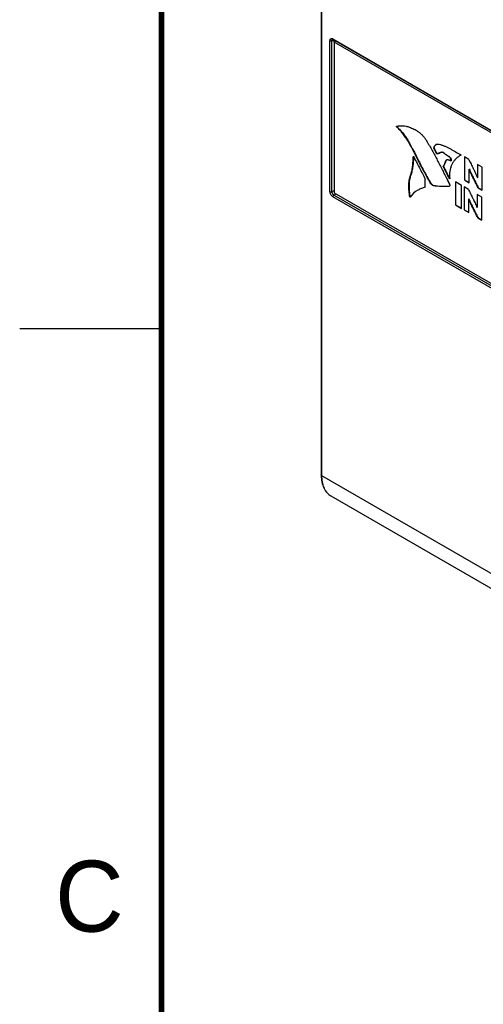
# Model space of a CAD drawing. Header units: inches. Extents: x 0 to 22, y 0 to 17.
# Tile 8 of 38: x 0 to 1.6, y 10.4 to 13.8. Entities that reach past the tile are written whole.
import ezdxf

# ---------------------------------------------------------------- set-up
doc = ezdxf.new("R2010")
doc.units = ezdxf.units.IN
doc.header["$LTSCALE"] = 1.21
doc.header["$MEASUREMENT"] = 0
doc.layers.get('0').update_dxf_attribs({"linetype": 'CONTINUOUS'})
doc.layers.add('02___PRT_ALL_AXES', color=7, linetype='CONTINUOUS')
doc.styles.add('TEXTSTYLE_2', font='txt')

msp = doc.modelspace()

# ---------------------------------------------------------------- linework, layer by layer
at = {"color": 7, "linetype": 'CONTINUOUS'}
for p, q in [((1.063, 14.8395), (1.063, 12.2343)), ((1.0645, 14.7971), (1.0645, 12.2323)), ((1.1044, 13.7697), (3.6165, 12.3193)), ((1.0938, 13.232), (1.0938, 13.7635)), ((1.1008, 13.7635), (1.1061, 13.7661)), ((1.1008, 13.2319), (1.1008, 13.7635)), ((1.1042, 13.768), (1.1055, 13.7674)), ((1.1049, 13.7679), (1.1055, 13.7674)), ((1.1055, 13.7674), (3.6175, 12.317)), ((1.1084, 13.7588), (1.1084, 13.7657)), ((1.3291, 13.4622), (1.3298, 13.4626)), ((1.3291, 13.4622), (1.3298, 13.4624)), ((1.3291, 13.4622), (1.3302, 13.4623)), ((1.3298, 13.4624), (1.3302, 13.4624)), ((1.3299, 13.4591), (1.3306, 13.4595)), ((1.33, 13.4603), (1.3306, 13.4595)), ((1.3693, 13.4092), (1.37, 13.4096)), ((1.46, 13.384), (1.4607, 13.3844)), ((1.46, 13.384), (1.4693, 13.3658)), ((1.4607, 13.3844), (1.4701, 13.3662)), ((1.4693, 13.3658), (1.4701, 13.3662)), ((1.4881, 13.3703), (1.4888, 13.3707)), ((1.4959, 13.3675), (1.4966, 13.3679)), ((1.5566, 13.3603), (1.5511, 13.3574)), ((1.5537, 13.362), (1.5566, 13.3603)), ((1.5537, 13.362), (1.5566, 13.3603)), ((1.5679, 13.354), (1.5679, 13.2729)), ((1.5832, 13.3451), (1.5679, 13.354)), ((1.5686, 13.3536), (1.5686, 13.2734)), ((1.4932, 13.3208), (1.4939, 13.3212)), ((1.5007, 13.3367), (1.5014, 13.3371)), ((1.515, 13.3429), (1.5205, 13.3399)), ((1.5173, 13.3518), (1.518, 13.3522)), ((1.5205, 13.3399), (1.5213, 13.3403)), ((1.6137, 13.3275), (1.6137, 13.2808)), ((1.6303, 13.3179), (1.6137, 13.3275)), ((1.6144, 13.3271), (1.6144, 13.2813)), ((1.3779, 13.2888), (1.3786, 13.2892)), ((1.5845, 13.3108), (1.5852, 13.3112)), ((1.5845, 13.2633), (1.5846, 13.311)), ((1.6303, 13.2369), (1.6303, 13.3179)), ((1.4297, 13.2471), (1.43, 13.2755)), ((1.4489, 13.2611), (1.4496, 13.2615)), ((1.4581, 13.2534), (1.4588, 13.2538)), ((1.5076, 13.273), (1.5153, 13.2576)), ((1.5077, 13.273), (1.5153, 13.2576)), ((1.5154, 13.2513), (1.5157, 13.2515)), ((1.5156, 13.2514), (1.5154, 13.2513)), ((1.5159, 13.2517), (1.5156, 13.2514)), ((1.5363, 13.2661), (1.5363, 13.1851)), ((1.5575, 13.2539), (1.5363, 13.2661)), ((1.537, 13.2657), (1.537, 13.1855)), ((1.5575, 13.1729), (1.5575, 13.2539)), ((1.5679, 13.2729), (1.5686, 13.2734)), ((1.5679, 13.2729), (1.5845, 13.2633)), ((1.5686, 13.2734), (1.5845, 13.2642)), ((1.6137, 13.2811), (1.6144, 13.2815)), ((1.1008, 13.2319), (1.1084, 13.2363)), ((1.1079, 13.2197), (1.1154, 13.224)), ((3.6199, 11.7692), (1.1079, 13.2197)), ((1.5665, 13.2487), (1.5665, 13.1677)), ((1.5818, 13.2398), (1.5665, 13.2487)), ((1.5672, 13.2483), (1.5672, 13.1681)), ((1.6123, 13.2222), (1.6123, 13.1756)), ((1.6289, 13.2126), (1.6123, 13.2222)), ((1.613, 13.2218), (1.613, 13.176)), ((1.6162, 13.245), (1.6169, 13.2455)), ((1.6162, 13.245), (1.6303, 13.2369)), ((1.6169, 13.2455), (1.6303, 13.2377)), ((3.6165, 11.7632), (1.1044, 13.2136)), ((1.5363, 13.1851), (1.537, 13.1855)), ((1.5363, 13.1851), (1.5575, 13.1729)), ((1.537, 13.1855), (1.5575, 13.1737)), ((1.5831, 13.2055), (1.5838, 13.2059)), ((1.5831, 13.158), (1.5832, 13.2057)), ((1.6289, 13.1316), (1.6289, 13.2126)), ((1.5665, 13.1677), (1.5672, 13.1681)), ((1.5665, 13.1677), (1.5831, 13.158)), ((1.5672, 13.1681), (1.5831, 13.1589)), ((1.6123, 13.1758), (1.613, 13.1762)), ((1.6148, 13.1398), (1.6155, 13.1402)), ((1.6148, 13.1398), (1.6289, 13.1316)), ((1.6155, 13.1402), (1.6289, 13.1324)), ((1.0645, 12.2323), (3.9636, 10.5583)), ((1.0971, 12.1602), (3.9967, 10.486))]:
    msp.add_line(p, q, dxfattribs=at)
at = {"color": 2, "linetype": 'CONTINUOUS'}
msp.add_line((0, 12.75), (0.5, 12.75), dxfattribs=at)
at = {"color": 7, "linetype": 'CONTINUOUS', "const_width": 0.02}
msp.add_lwpolyline([(0.5, 16.5), (0.5, 0.5)], dxfattribs=at)
at = {"color": 7, "linetype": 'CONTINUOUS'}
msp.add_lwpolyline([(1.103, 13.7681), (1.1033, 13.7681), (1.1042, 13.768)], dxfattribs=at)
for centre, radius, start, end in [((1.474, 13.3855), 0.0135, 116.6157, 119.9982), ((1.5089, 13.3373), 0.0072, 113.6982, 120.0241), ((2.0116, 13.6062), 0.6593, 209.6266, 211.5187), ((1.4958, 13.4993), 0.2488, 261.2809, 274.5173), ((1.4965, 13.4998), 0.2488, 261.2819, 274.4033), ((1.6309, 13.2893), 0.1155, 185.8243, 186.0293), ((1.45, 13.1565), 0.0926, 119.9498, 142.8037), ((1.4516, 13.1552), 0.0947, 142.758, 143.2421), ((1.2094, 12.2343), 0.1464, 179.9992, 180.8822)]:
    msp.add_arc(centre, radius, start, end, dxfattribs=at)
for points, knots in [([(1.0938, 13.7635), (1.0938, 13.7643), (1.094, 13.7657), (1.0945, 13.7677), (1.0955, 13.7693), (1.0969, 13.7705), (1.0986, 13.7711), (1.1005, 13.7712), (1.1025, 13.7707), (1.1038, 13.77), (1.1044, 13.7697)], [0, 0, 0, 0, 0.144929, 0.274534, 0.391087, 0.499925, 0.608769, 0.725343, 0.855003, 1, 1, 1, 1]), ([(1.1044, 13.7697), (1.1044, 13.7695), (1.1045, 13.7689), (1.1047, 13.7683), (1.1049, 13.7679)], [0, 0, 0, 0, 0.277109, 1, 1, 1, 1]), ([(1.0938, 13.7635), (1.0943, 13.7633), (1.0955, 13.7628), (1.0973, 13.7626), (1.0991, 13.7628), (1.1003, 13.7632), (1.1008, 13.7635)], [0, 0, 0, 0, 0.236013, 0.497838, 0.760843, 1, 1, 1, 1]), ([(1.1008, 13.7635), (1.1008, 13.764), (1.1008, 13.765), (1.1013, 13.7663), (1.102, 13.7674), (1.1026, 13.7679), (1.103, 13.7681)], [0, 0, 0, 0, 0.290484, 0.54878, 0.780918, 1, 1, 1, 1]), ([(1.3299, 13.4591), (1.3298, 13.4592), (1.3296, 13.4594), (1.3293, 13.4598), (1.3291, 13.4603), (1.3289, 13.4608), (1.3288, 13.4613), (1.3288, 13.4617), (1.3289, 13.4619), (1.3289, 13.4621), (1.329, 13.4622), (1.3291, 13.4622), (1.3291, 13.4622)], [0, 0, 0, 0, 0.126452, 0.272074, 0.427132, 0.580672, 0.72161, 0.839782, 0.888168, 0.929311, 0.965054, 1, 1, 1, 1]), ([(1.3296, 13.4623), (1.3295, 13.4621), (1.3295, 13.4618), (1.3296, 13.4613), (1.3298, 13.4608), (1.3299, 13.4605), (1.33, 13.4603)], [0, 0, 0, 0, 0.200394, 0.447105, 0.720885, 1, 1, 1, 1]), ([(1.3693, 13.4092), (1.3666, 13.4139), (1.3608, 13.4231), (1.3512, 13.4361), (1.3409, 13.4481), (1.3336, 13.4556), (1.3299, 13.4591)], [0, 0, 0, 0, 0.255197, 0.509539, 0.759113, 1, 1, 1, 1]), ([(1.3302, 13.4624), (1.3319, 13.4628), (1.3352, 13.4634), (1.3404, 13.4639), (1.3458, 13.4641), (1.3532, 13.4638), (1.3628, 13.4624), (1.3703, 13.4602), (1.3741, 13.4588)], [0, 0, 0, 0, 0.114236, 0.230477, 0.349671, 0.472168, 0.72789, 1, 1, 1, 1]), ([(1.3306, 13.4595), (1.3343, 13.456), (1.3416, 13.4485), (1.3519, 13.4365), (1.3615, 13.4235), (1.3673, 13.4143), (1.37, 13.4096)], [0, 0, 0, 0, 0.240887, 0.490461, 0.744803, 1, 1, 1, 1]), ([(1.3741, 13.4588), (1.3767, 13.4578), (1.382, 13.4558), (1.39, 13.4522), (1.3979, 13.4479), (1.4059, 13.4426), (1.4138, 13.4362), (1.4214, 13.4287), (1.4285, 13.4204), (1.4326, 13.4142), (1.4345, 13.411)], [0, 0, 0, 0, 0.106683, 0.21678, 0.331608, 0.452959, 0.582416, 0.718364, 0.858275, 1, 1, 1, 1]), ([(1.4489, 13.2611), (1.4415, 13.273), (1.4277, 13.2975), (1.4086, 13.3349), (1.3897, 13.3725), (1.3764, 13.3971), (1.3693, 13.4092)], [0, 0, 0, 0, 0.250277, 0.500305, 0.750093, 1, 1, 1, 1]), ([(1.37, 13.4096), (1.3723, 13.4056), (1.3814, 13.3896), (1.39, 13.3733), (1.3963, 13.361)], [0, 0, 0, 0, 0.250233, 1, 1, 1, 1]), ([(1.4345, 13.411), (1.4411, 13.3998), (1.454, 13.3772), (1.4725, 13.3427), (1.4903, 13.308), (1.5019, 13.2847), (1.5077, 13.273)], [0, 0, 0, 0, 0.250299, 0.500554, 0.75054, 1, 1, 1, 1]), ([(1.46, 13.384), (1.4601, 13.3854), (1.4605, 13.3882), (1.462, 13.392), (1.4643, 13.3951), (1.4662, 13.3966), (1.4672, 13.3971)], [0, 0, 0, 0, 0.282303, 0.53685, 0.77263, 1, 1, 1, 1]), ([(1.4662, 13.3964), (1.4654, 13.3957), (1.4639, 13.3942), (1.4622, 13.3914), (1.4611, 13.3881), (1.4608, 13.3856), (1.4607, 13.3844)], [0, 0, 0, 0, 0.226707, 0.464287, 0.720052, 1, 1, 1, 1]), ([(1.4679, 13.3975), (1.4687, 13.3979), (1.4705, 13.3986), (1.4732, 13.3991), (1.4761, 13.3991), (1.4781, 13.3987), (1.4791, 13.3985)], [0, 0, 0, 0, 0.236975, 0.480338, 0.733664, 1, 1, 1, 1]), ([(1.4791, 13.3985), (1.4821, 13.3977), (1.4867, 13.3964), (1.4928, 13.3943), (1.4974, 13.3925), (1.5021, 13.3905), (1.5068, 13.3882), (1.5114, 13.3858), (1.5161, 13.3834), (1.5208, 13.3808), (1.5271, 13.3773), (1.5381, 13.371), (1.5474, 13.3656), (1.5537, 13.362)], [0, 0, 0, 0, 0.11357, 0.171993, 0.231699, 0.292716, 0.354885, 0.418, 0.481827, 0.54611, 0.610646, 0.740224, 1, 1, 1, 1]), ([(1.3779, 13.2888), (1.3798, 13.2937), (1.382, 13.3015), (1.3842, 13.3123), (1.3854, 13.3208), (1.3863, 13.3295), (1.3872, 13.3415), (1.3877, 13.3505), (1.3879, 13.3565)], [0, 0, 0, 0, 0.23184, 0.353387, 0.478267, 0.606014, 0.736026, 1, 1, 1, 1]), ([(1.3885, 13.3553), (1.3883, 13.3494), (1.3879, 13.3406), (1.3869, 13.329), (1.386, 13.3205), (1.3848, 13.3122), (1.3827, 13.3017), (1.3804, 13.294), (1.3786, 13.2892)], [0, 0, 0, 0, 0.264071, 0.394021, 0.521682, 0.64649, 0.768008, 1, 1, 1, 1]), ([(1.3879, 13.3565), (1.3914, 13.3498), (1.3985, 13.3363), (1.4092, 13.3161), (1.4197, 13.2958), (1.4267, 13.2823), (1.43, 13.2755)], [0, 0, 0, 0, 0.250111, 0.50022, 0.750226, 1, 1, 1, 1]), ([(1.3963, 13.361), (1.4032, 13.3475), (1.4134, 13.3271), (1.4274, 13.3002), (1.4348, 13.2869), (1.4385, 13.2802)], [0, 0, 0, 0, 0.499627, 0.749686, 1, 1, 1, 1]), ([(1.4881, 13.3703), (1.4872, 13.3703), (1.4856, 13.3701), (1.4833, 13.3694), (1.4811, 13.3684), (1.4789, 13.3674), (1.4767, 13.3665), (1.4744, 13.3658), (1.4719, 13.3654), (1.4702, 13.3656), (1.4693, 13.3658)], [0, 0, 0, 0, 0.126671, 0.249889, 0.372738, 0.495603, 0.617936, 0.740083, 0.865089, 1, 1, 1, 1]), ([(1.4701, 13.3662), (1.4709, 13.366), (1.4726, 13.3659), (1.4751, 13.3662), (1.4774, 13.3669), (1.4796, 13.3678), (1.4818, 13.3688), (1.484, 13.3698), (1.4863, 13.3705), (1.4879, 13.3707), (1.4888, 13.3707)], [0, 0, 0, 0, 0.134911, 0.259917, 0.382064, 0.504397, 0.627262, 0.750111, 0.873329, 1, 1, 1, 1]), ([(1.4959, 13.3675), (1.4954, 13.3681), (1.4941, 13.369), (1.492, 13.3699), (1.49, 13.3703), (1.4887, 13.3703), (1.4881, 13.3703)], [0, 0, 0, 0, 0.28735, 0.543708, 0.781332, 1, 1, 1, 1]), ([(1.4888, 13.3707), (1.4894, 13.3707), (1.4907, 13.3707), (1.4927, 13.3703), (1.4948, 13.3694), (1.4961, 13.3685), (1.4966, 13.3679)], [0, 0, 0, 0, 0.218668, 0.456292, 0.71265, 1, 1, 1, 1]), ([(1.5173, 13.3518), (1.5165, 13.3526), (1.5148, 13.354), (1.512, 13.3558), (1.5093, 13.3575), (1.5066, 13.3592), (1.5043, 13.3606), (1.5025, 13.3618), (1.5007, 13.3631), (1.4985, 13.365), (1.4968, 13.3666), (1.4959, 13.3675)], [0, 0, 0, 0, 0.127924, 0.2507, 0.370933, 0.490658, 0.611744, 0.673451, 0.736339, 0.865958, 1, 1, 1, 1]), ([(1.4966, 13.3679), (1.4975, 13.367), (1.4992, 13.3654), (1.5014, 13.3636), (1.5032, 13.3622), (1.505, 13.361), (1.5073, 13.3596), (1.51, 13.3579), (1.5128, 13.3562), (1.5155, 13.3544), (1.5172, 13.353), (1.518, 13.3522)], [0, 0, 0, 0, 0.134042, 0.263661, 0.326549, 0.388256, 0.509342, 0.629067, 0.7493, 0.872076, 1, 1, 1, 1]), ([(1.5511, 13.3575), (1.5482, 13.3558), (1.5427, 13.352), (1.5352, 13.3451), (1.5287, 13.3368), (1.5233, 13.3273), (1.5191, 13.3165), (1.5163, 13.3045), (1.5152, 13.2913), (1.5155, 13.2823), (1.516, 13.2776)], [0, 0, 0, 0, 0.107329, 0.217063, 0.330293, 0.448341, 0.572761, 0.705307, 0.847499, 1, 1, 1, 1]), ([(1.4932, 13.3208), (1.4939, 13.322), (1.4954, 13.3245), (1.4975, 13.3283), (1.4993, 13.3324), (1.5003, 13.3352), (1.5007, 13.3367)], [0, 0, 0, 0, 0.241426, 0.486252, 0.737438, 1, 1, 1, 1]), ([(1.5161, 13.2772), (1.5116, 13.284), (1.504, 13.2987), (1.4971, 13.3136), (1.4932, 13.3208)], [0, 0, 0, 0, 0.499058, 1, 1, 1, 1]), ([(1.5014, 13.3371), (1.501, 13.3356), (1.5001, 13.3328), (1.4982, 13.3287), (1.4961, 13.3249), (1.4946, 13.3224), (1.4939, 13.3212)], [0, 0, 0, 0, 0.262562, 0.513748, 0.758574, 1, 1, 1, 1]), ([(1.4939, 13.3212), (1.4977, 13.3142), (1.5044, 13.2998), (1.5117, 13.2855), (1.516, 13.2788)], [0, 0, 0, 0, 0.500877, 1, 1, 1, 1]), ([(1.5007, 13.3367), (1.5009, 13.3375), (1.5014, 13.3389), (1.5024, 13.3408), (1.5037, 13.3424), (1.5048, 13.3432), (1.5053, 13.3435)], [0, 0, 0, 0, 0.269161, 0.525049, 0.767696, 1, 1, 1, 1]), ([(1.5035, 13.3416), (1.5033, 13.3413), (1.5024, 13.3399), (1.5017, 13.3384), (1.5014, 13.3371)], [0, 0, 0, 0, 0.239606, 1, 1, 1, 1]), ([(1.5061, 13.3439), (1.5064, 13.344), (1.507, 13.3442), (1.5084, 13.3445), (1.5103, 13.3444), (1.5127, 13.3438), (1.5142, 13.3432), (1.515, 13.3429)], [0, 0, 0, 0, 0.109622, 0.221187, 0.456991, 0.716881, 1, 1, 1, 1]), ([(1.5205, 13.3399), (1.5206, 13.3398), (1.5206, 13.3398), (1.5207, 13.3398), (1.5207, 13.3398), (1.5208, 13.3399), (1.5208, 13.3399), (1.5208, 13.34), (1.5208, 13.3401), (1.5208, 13.3403), (1.5208, 13.3407), (1.5207, 13.3411), (1.5207, 13.3416), (1.5206, 13.342), (1.5205, 13.3424), (1.5205, 13.3428), (1.5204, 13.3432), (1.5204, 13.3436), (1.5203, 13.3442), (1.5202, 13.3449), (1.52, 13.3459), (1.5197, 13.3473), (1.5192, 13.349), (1.5184, 13.3506), (1.5177, 13.3515), (1.5173, 13.3518)], [0, 0, 0, 0, 0.006002, 0.010608, 0.014375, 0.018043, 0.022241, 0.027283, 0.040125, 0.056294, 0.074946, 0.115683, 0.154691, 0.189881, 0.221868, 0.25128, 0.278747, 0.304899, 0.355772, 0.408944, 0.468031, 0.599804, 0.739119, 0.874878, 1, 1, 1, 1]), ([(1.518, 13.3522), (1.5185, 13.3519), (1.5191, 13.351), (1.5199, 13.3494), (1.5204, 13.3477), (1.5207, 13.3463), (1.5209, 13.3453), (1.521, 13.3446), (1.5211, 13.344), (1.5212, 13.3436), (1.5212, 13.3432), (1.5213, 13.3429), (1.5213, 13.3424), (1.5214, 13.342), (1.5214, 13.3415), (1.5215, 13.3411), (1.5215, 13.3408), (1.5215, 13.3405), (1.5215, 13.3404), (1.5215, 13.3403), (1.5215, 13.3403), (1.5214, 13.3402), (1.5214, 13.3402), (1.5213, 13.3402), (1.5213, 13.3403), (1.5213, 13.3403)], [0, 0, 0, 0, 0.125122, 0.260881, 0.400196, 0.531969, 0.591056, 0.644228, 0.695101, 0.721253, 0.74872, 0.778132, 0.810119, 0.845309, 0.884317, 0.925054, 0.943706, 0.959875, 0.972717, 0.977759, 0.981957, 0.985625, 0.989392, 0.993998, 1, 1, 1, 1]), ([(1.5832, 13.3451), (1.5859, 13.3398), (1.5899, 13.3318), (1.5952, 13.3212), (1.5985, 13.3145), (1.6011, 13.3092), (1.6037, 13.3038), (1.6069, 13.2971), (1.6105, 13.2891), (1.6127, 13.2836), (1.6136, 13.2808)], [0, 0, 0, 0, 0.250608, 0.375921, 0.501404, 0.564247, 0.627126, 0.7526, 0.877085, 1, 1, 1, 1]), ([(1.3757, 13.2118), (1.3751, 13.2154), (1.374, 13.2224), (1.3728, 13.2329), (1.3721, 13.2432), (1.3719, 13.2532), (1.3724, 13.2629), (1.3735, 13.2721), (1.3752, 13.2807), (1.3769, 13.2862), (1.3779, 13.2888)], [0, 0, 0, 0, 0.138259, 0.274464, 0.407622, 0.536812, 0.661214, 0.780148, 0.893139, 1, 1, 1, 1]), ([(1.3786, 13.2892), (1.3776, 13.2866), (1.3759, 13.2811), (1.3742, 13.2725), (1.3731, 13.2633), (1.3726, 13.2537), (1.3728, 13.2436), (1.3735, 13.2333), (1.3747, 13.2228), (1.3758, 13.2158), (1.3764, 13.2122)], [0, 0, 0, 0, 0.106861, 0.219852, 0.338786, 0.463188, 0.592378, 0.725536, 0.861741, 1, 1, 1, 1]), ([(1.6162, 13.245), (1.6134, 13.2505), (1.6079, 13.2614), (1.601, 13.2751), (1.5957, 13.2861), (1.5924, 13.293), (1.5899, 13.2985), (1.5874, 13.304), (1.5857, 13.3082), (1.5846, 13.3111)], [0, 0, 0, 0, 0.250915, 0.501657, 0.626809, 0.751751, 0.814129, 0.876371, 1, 1, 1, 1]), ([(1.5853, 13.3115), (1.5864, 13.3086), (1.5881, 13.3045), (1.5906, 13.2989), (1.5931, 13.2934), (1.5964, 13.2865), (1.6017, 13.2755), (1.6086, 13.2618), (1.6142, 13.2509), (1.6169, 13.2455)], [0, 0, 0, 0, 0.123629, 0.185871, 0.248249, 0.373191, 0.498343, 0.749085, 1, 1, 1, 1]), ([(1.4581, 13.2534), (1.4577, 13.2535), (1.4569, 13.2537), (1.4557, 13.2543), (1.4544, 13.2551), (1.4528, 13.2564), (1.4508, 13.2583), (1.4495, 13.2601), (1.4489, 13.2611)], [0, 0, 0, 0, 0.096688, 0.204988, 0.32398, 0.451775, 0.723759, 1, 1, 1, 1]), ([(1.4496, 13.2615), (1.4502, 13.2605), (1.4515, 13.2587), (1.4535, 13.2568), (1.4551, 13.2555), (1.4564, 13.2547), (1.4576, 13.2541), (1.4584, 13.2539), (1.4588, 13.2538)], [0, 0, 0, 0, 0.276241, 0.548225, 0.67602, 0.795012, 0.903312, 1, 1, 1, 1]), ([(1.5153, 13.2576), (1.5154, 13.2573), (1.5157, 13.2568), (1.5159, 13.2561), (1.516, 13.2553), (1.516, 13.2546), (1.5161, 13.2538), (1.5161, 13.253), (1.5161, 13.2524), (1.516, 13.252), (1.5159, 13.2518), (1.5159, 13.2517)], [0, 0, 0, 0, 0.13516, 0.263456, 0.389085, 0.515306, 0.644541, 0.776599, 0.899428, 0.953018, 1, 1, 1, 1]), ([(1.1044, 13.2136), (1.1037, 13.214), (1.1023, 13.215), (1.0996, 13.2175), (1.0968, 13.2214), (1.0948, 13.2258), (1.094, 13.2294), (1.0938, 13.2311), (1.0938, 13.232)], [0, 0, 0, 0, 0.114286, 0.23755, 0.499926, 0.762346, 0.885665, 1, 1, 1, 1]), ([(1.0938, 13.232), (1.0943, 13.2317), (1.0955, 13.2313), (1.0973, 13.231), (1.0991, 13.2312), (1.1003, 13.2316), (1.1008, 13.2319)], [0, 0, 0, 0, 0.236013, 0.497838, 0.760843, 1, 1, 1, 1]), ([(1.1045, 13.2224), (1.104, 13.2231), (1.1029, 13.2246), (1.1017, 13.227), (1.101, 13.2294), (1.1008, 13.2311), (1.1008, 13.2319)], [0, 0, 0, 0, 0.25949, 0.520487, 0.770784, 1, 1, 1, 1]), ([(1.1044, 13.2136), (1.1044, 13.2142), (1.1047, 13.2154), (1.1054, 13.217), (1.1064, 13.2185), (1.1074, 13.2194), (1.1079, 13.2197)], [0, 0, 0, 0, 0.236007, 0.497832, 0.76084, 1, 1, 1, 1]), ([(1.1079, 13.2197), (1.1072, 13.22), (1.1061, 13.2208), (1.105, 13.2219), (1.1045, 13.2224)], [0, 0, 0, 0, 0.479426, 1, 1, 1, 1]), ([(1.4297, 13.2471), (1.4252, 13.246), (1.4162, 13.2431), (1.4078, 13.239), (1.4037, 13.2367)], [0, 0, 0, 0, 0.502102, 1, 1, 1, 1]), ([(1.5818, 13.2398), (1.5845, 13.2345), (1.5885, 13.2265), (1.5938, 13.2159), (1.5971, 13.2092), (1.5997, 13.2039), (1.6023, 13.1985), (1.6055, 13.1918), (1.6091, 13.1838), (1.6113, 13.1783), (1.6122, 13.1756)], [0, 0, 0, 0, 0.250612, 0.375924, 0.501404, 0.564244, 0.627119, 0.752588, 0.877073, 1, 1, 1, 1]), ([(1.6148, 13.1398), (1.612, 13.1452), (1.6065, 13.1561), (1.5996, 13.1698), (1.5943, 13.1808), (1.591, 13.1877), (1.5885, 13.1932), (1.586, 13.1987), (1.5843, 13.2029), (1.5832, 13.2058)], [0, 0, 0, 0, 0.250917, 0.501661, 0.626814, 0.751757, 0.814135, 0.876377, 1, 1, 1, 1]), ([(1.5839, 13.2062), (1.585, 13.2033), (1.5867, 13.1992), (1.5892, 13.1936), (1.5917, 13.1881), (1.595, 13.1812), (1.6003, 13.1702), (1.6072, 13.1565), (1.6128, 13.1456), (1.6155, 13.1402)], [0, 0, 0, 0, 0.123623, 0.185865, 0.248243, 0.373186, 0.498339, 0.749083, 1, 1, 1, 1]), ([(1.0645, 12.2323), (1.0643, 12.2324), (1.0639, 12.2327), (1.0634, 12.2332), (1.0631, 12.2337), (1.063, 12.2341), (1.063, 12.2343)], [0, 0, 0, 0, 0.289701, 0.549053, 0.782279, 1, 1, 1, 1]), ([(1.063, 12.2321), (1.0631, 12.2281), (1.0635, 12.2202), (1.0658, 12.2054), (1.0701, 12.1916), (1.0767, 12.1796), (1.0825, 12.1719), (1.0893, 12.1653), (1.0944, 12.1617), (1.0971, 12.1602)], [0, 0, 0, 0, 0.144929, 0.283229, 0.539881, 0.660034, 0.775864, 0.888671, 1, 1, 1, 1]), ([(1.0645, 12.2323), (1.0645, 12.2282), (1.0648, 12.2202), (1.0664, 12.2086), (1.069, 12.1979), (1.0727, 12.188), (1.0774, 12.1793), (1.083, 12.1716), (1.0896, 12.1652), (1.0945, 12.1617), (1.0971, 12.1602)], [0, 0, 0, 0, 0.148415, 0.289413, 0.42275, 0.548675, 0.668008, 0.781926, 0.891979, 1, 1, 1, 1])]:
    msp.add_open_spline(points, degree=3, knots=knots, dxfattribs=at)
at = {"layer": '02___PRT_ALL_AXES', "color": 7, "linetype": 'CONTINUOUS'}
for p, q in [((1.1143, 13.7623), (1.1084, 13.7588)), ((1.1084, 13.7588), (1.1084, 13.2281)), ((3.62, 12.3086), (1.1084, 13.7588)), ((1.1084, 13.2281), (3.62, 11.7779))]:
    msp.add_line(p, q, dxfattribs=at)

# ---------------------------------------------------------------- texts
at = {"color": 2, "linetype": 'CONTINUOUS', "insert": (0.125, 10.875), "char_height": 0.25, "width": 0.25, "attachment_point": 1, "line_spacing_factor": 0.9, "style": 'TEXTSTYLE_2'}
msp.add_mtext('C', dxfattribs=at)

doc.saveas('drawing.dxf')
